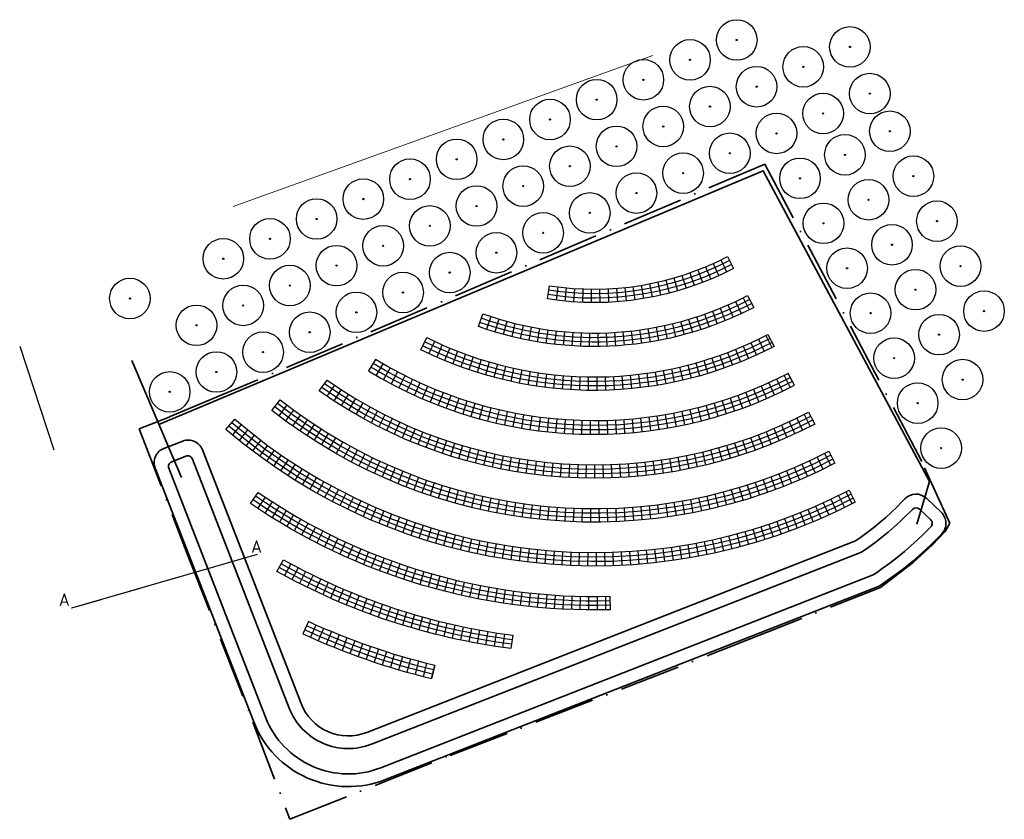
# Model space of a CAD drawing. Header units: metres. Extents: x 183877 to 184832, y 575543 to 575790.
# Tile 3 of 3: x 184638 to 184832, y 575543 to 575700. Entities that reach past the tile are written whole.
import ezdxf

# ---------------------------------------------------------------- set-up
doc = ezdxf.new("R2010")
doc.units = ezdxf.units.M
doc.linetypes.add('XX-CENTER', pattern=[8, 5, -1, 1, -1])
doc.linetypes.add('XX-PROJECTGRENS', pattern=[18, 12, -3, 0, -3])
for name, color, linetype, lineweight in [('B-RO-GR-BOOM-S', 90, 'Continuous', 25), ('B-RO-VH-VERHARDING-G', 252, 'Continuous', 18), ('N-RO-GW-WATERGANG_SLOOT_INSTEEK-G', 253, 'Continuous', 35), ('N-RO-GW-WATERGANG_SLOOT_WATERLIJN-G', 7, 'Continuous', 35), ('N-RO-IE-TERREINAFSCHEIDING_KUNSTMATIG_HEKWERK-G', 10, 'IE-TERREINAFSCHEIDING-KUNSTMATIG', 35), ('X-XX-AL-PROJECTGRENS-G', 7, 'XX-PROJECTGRENS', 35), ('X-XX-AL-VERWIJZING_DOORSNEDE-G', 7, 'XX-CENTER', 18)]:
    doc.layers.add(name, color=color, linetype=linetype, lineweight=lineweight)
doc.layers.add('variant 3 laag', color=7, linetype='Continuous')
doc.styles.add('RH-NLCS-A', font='NLCS-ISO.ttf')
doc.linetypes.add('IE-TERREINAFSCHEIDING-KUNSTMATIG', pattern='A,4,[82,NLCS.shx,S=0.75,R=90,X=0,Y=0],4,-2', length=10)

# ---------------------------------------------------------------- blocks, each defined once
blk = doc.blocks.new('SGR-BOOM_02')
for radius in [5, 0.15]:
    blk.add_circle((0, 0), radius)

msp = doc.modelspace()

# ---------------------------------------------------------------- linework, layer by layer
msp.add_lwpolyline([(184684.814, 575594.932), (184648.238, 575584.319)])
at = {"layer": 'B-RO-GR-BOOM-S'}
msp.add_lwpolyline([(184638.01, 575635.972), (184644.741, 575615.575)], dxfattribs=at)
at = {"layer": 'B-RO-VH-VERHARDING-G'}
msp.add_lwpolyline([(184680.112, 575663.471), (184762.826, 575693.265)], dxfattribs=at)
at = {"layer": 'N-RO-GW-WATERGANG_SLOOT_INSTEEK-G'}
msp.add_lwpolyline([(184670.148, 575617.268), (184666.42, 575615.818, 0.4142136), (184664.711, 575611.934), (184684.157, 575561.935, 0.4149547), (184710.094, 575550.564), (184807.407, 575588.695), (184808.277, 575589.267), (184809.492, 575590.103), (184811.046, 575591.228), (184812.557, 575592.39), (184814.038, 575593.596), (184815.349, 575594.724), (184816.633, 575595.887), (184817.886, 575597.082), (184819.108, 575598.309), (184819.78, 575599.019, 0.4147806), (184819.659, 575603.264), (184816.748, 575606.007, 0.4136468), (184812.511, 575605.886), (184811.933, 575605.275), (184810.892, 575604.23), (184809.824, 575603.212), (184808.73, 575602.221), (184807.619, 575601.265), (184806.352, 575600.233), (184805.063, 575599.243), (184803.725, 575598.273), (184802.778, 575597.622), (184706.445, 575559.874, -0.4149547), (184693.477, 575565.56), (184674.031, 575615.559, 0.4142136)], format="xyb", close=True, dxfattribs=at)
at = {"layer": 'N-RO-GW-WATERGANG_SLOOT_WATERLIJN-G'}
msp.add_lwpolyline([(184667.403, 575611.908), (184686.487, 575562.842, 0.4149547), (184709.181, 575552.891), (184806.252, 575590.928), (184806.882, 575591.342), (184808.05, 575592.145), (184809.55, 575593.232), (184811.006, 575594.351), (184812.433, 575595.513), (184813.694, 575596.598), (184814.931, 575597.718), (184816.138, 575598.869), (184817.314, 575600.05), (184817.62, 575600.373, 0.4147806), (184817.579, 575601.788), (184815.396, 575603.846, 0.4136468), (184813.984, 575603.805), (184813.727, 575603.534), (184812.641, 575602.443), (184811.527, 575601.381), (184810.385, 575600.347), (184809.224, 575599.348), (184807.903, 575598.272), (184806.559, 575597.239), (184805.167, 575596.23), (184803.957, 575595.399), (184707.357, 575557.547, -0.4149547), (184691.147, 575564.654), (184672.063, 575613.721, 0.4142136), (184670.769, 575614.29), (184667.973, 575613.203, 0.4142136)], format="xyb", close=True, dxfattribs=at)
at = {"layer": 'N-RO-IE-TERREINAFSCHEIDING_KUNSTMATIG_HEKWERK-G', "color": 10}
for points in [[(184665.452, 575620.537), (184665.452, 575620.537), (184784.547, 575670.527), (184817.334, 575609.295), (184814.845, 575600.871)], [(184660.099, 575633.131), (184669.885, 575610.112)]]:
    msp.add_lwpolyline(points, dxfattribs=at)
at = {"layer": 'variant 3 laag'}
for points in [[(184742.466, 575647.885, 0.1603921), (184777.506, 575653.627), (184778.731, 575651.277, -0.1603921), (184742.055, 575645.267)], [(184729.319, 575642.34, 0.2086041), (184781.504, 575645.957), (184782.729, 575643.607, -0.2086041), (184728.43, 575639.843)], [(184718.274, 575637.652, 0.2399919), (184785.503, 575638.286), (184786.727, 575635.937, -0.2399919), (184717.094, 575635.279)], [(184790.726, 575628.266), (184789.501, 575630.616, -0.2629569), (184708.169, 575633.363), (184706.788, 575631.101, 0.2629569)], [(184698.603, 575629.303, 0.2807468), (184793.499, 575622.946), (184794.724, 575620.596, -0.2807468), (184697.075, 575627.137)], [(184689.384, 575625.39, 0.2950396), (184797.498, 575615.275), (184798.722, 575612.925, -0.2950396), (184687.745, 575623.308)], [(184680.406, 575621.579, 0.3068249), (184801.496, 575607.605), (184802.721, 575605.255, -0.3068249), (184678.678, 575619.57)], [(184685.015, 575607.145, 0.1578687), (184754.343, 575586.689), (184754.412, 575584.04, -0.1578687), (184683.519, 575604.958)], [(184690.011, 575593.895, 0.0952502), (184735.19, 575579.029), (184734.852, 575576.4, -0.0952502), (184688.722, 575591.579)], [(184693.806, 575579.304, 0.0490671), (184719.199, 575570.497), (184719.818, 575573.073, -0.0490671), (184694.915, 575581.71)]]:
    msp.add_lwpolyline(points, format="xyb", close=True, dxfattribs=at)
for points in [[(184776.2, 575652.968), (184777.364, 575650.587)], [(184773.195, 575651.605), (184774.219, 575649.161)], [(184774.707, 575652.265), (184775.802, 575649.851)], [(184766.973, 575649.415), (184767.706, 575646.869)], [(184768.552, 575649.895), (184769.359, 575647.37)], [(184770.116, 575650.42), (184770.996, 575647.92)], [(184771.664, 575650.99), (184772.616, 575648.517)], [(184744.1, 575647.653), (184743.765, 575645.024)], [(184745.739, 575647.468), (184745.481, 575644.831)], [(184747.384, 575647.332), (184747.202, 575644.688)], [(184749.031, 575647.243), (184748.927, 575644.595)], [(184750.681, 575647.202), (184750.653, 575644.552)], [(184752.331, 575647.209), (184752.38, 575644.559)], [(184753.98, 575647.264), (184754.106, 575644.617)], [(184755.626, 575647.367), (184755.83, 575644.724)], [(184757.269, 575647.517), (184757.55, 575644.882)], [(184758.907, 575647.715), (184759.264, 575645.09)], [(184760.539, 575647.961), (184760.972, 575645.347)], [(184762.163, 575648.254), (184762.671, 575645.654)], [(184763.777, 575648.595), (184764.361, 575646.01)], [(184765.381, 575648.982), (184766.04, 575646.415)], [(184780.601, 575645.495), (184781.789, 575643.126)], [(184776.097, 575643.445), (184777.103, 575640.993)], [(184777.615, 575644.09), (184778.683, 575641.665)], [(184779.117, 575644.774), (184780.245, 575642.376)], [(184730.881, 575641.806), (184730.055, 575639.288)], [(184732.455, 575641.312), (184731.693, 575638.773)], [(184771.451, 575641.741), (184772.268, 575639.22)], [(184773.013, 575642.27), (184773.894, 575639.77)], [(184774.563, 575642.838), (184775.506, 575640.361)], [(184734.041, 575640.857), (184733.343, 575638.301)], [(184735.638, 575640.443), (184735.005, 575637.869)], [(184737.245, 575640.069), (184736.677, 575637.48)], [(184738.861, 575639.736), (184738.358, 575637.134)], [(184740.485, 575639.443), (184740.048, 575636.829)], [(184761.839, 575639.409), (184762.267, 575636.794)], [(184763.464, 575639.696), (184763.958, 575637.093)], [(184765.081, 575640.024), (184765.64, 575637.434)], [(184766.689, 575640.393), (184767.314, 575637.818)], [(184768.287, 575640.802), (184768.977, 575638.243)], [(184769.875, 575641.251), (184770.629, 575638.711)], [(184742.115, 575639.192), (184741.745, 575636.568)], [(184743.752, 575638.982), (184743.448, 575636.349)], [(184745.393, 575638.813), (184745.155, 575636.174)], [(184747.038, 575638.685), (184746.867, 575636.041)], [(184748.686, 575638.6), (184748.582, 575635.952)], [(184750.335, 575638.555), (184750.298, 575635.906)], [(184751.985, 575638.553), (184752.015, 575635.903)], [(184753.635, 575638.592), (184753.731, 575635.943)], [(184755.283, 575638.672), (184755.446, 575636.027)], [(184756.928, 575638.794), (184757.158, 575636.154)], [(184758.57, 575638.958), (184758.866, 575636.324)], [(184760.207, 575639.163), (184760.57, 575636.538)], [(184785.096, 575638.076), (184786.307, 575635.719)], [(184719.784, 575636.922), (184718.657, 575634.524)], [(184721.285, 575636.238), (184720.212, 575633.814)], [(184722.801, 575635.587), (184721.782, 575633.14)], [(184780.621, 575635.964), (184781.671, 575633.531)], [(184782.128, 575636.635), (184783.232, 575634.226)], [(184783.62, 575637.339), (184784.778, 575634.955)], [(184724.331, 575634.97), (184723.367, 575632.501)], [(184725.875, 575634.387), (184724.966, 575631.897)], [(184727.431, 575633.838), (184726.578, 575631.329)], [(184774.453, 575633.622), (184775.282, 575631.105)], [(184776.014, 575634.156), (184776.899, 575631.658)], [(184777.563, 575634.724), (184778.504, 575632.247)], [(184779.099, 575635.327), (184780.094, 575632.871)], [(184709.585, 575632.517), (184708.25, 575630.228)], [(184711.019, 575631.7), (184709.729, 575629.385)], [(184728.999, 575633.325), (184728.202, 575630.797)], [(184730.578, 575632.846), (184729.838, 575630.302)], [(184732.167, 575632.403), (184731.484, 575629.843)], [(184733.766, 575631.996), (184733.14, 575629.421)], [(184735.374, 575631.624), (184734.805, 575629.035)], [(184768.101, 575631.837), (184768.703, 575629.257)], [(184769.703, 575632.23), (184770.363, 575629.664)], [(184771.297, 575632.659), (184772.013, 575630.108)], [(184772.88, 575633.123), (184773.653, 575630.588)], [(184712.468, 575630.912), (184711.225, 575628.571)], [(184713.933, 575630.152), (184712.737, 575627.788)], [(184736.989, 575631.288), (184736.478, 575628.687)], [(184738.611, 575630.988), (184738.159, 575628.377)], [(184740.24, 575630.724), (184739.846, 575628.103)], [(184741.874, 575630.497), (184741.538, 575627.868)], [(184743.513, 575630.306), (184743.236, 575627.67)], [(184745.156, 575630.151), (184744.937, 575627.51)], [(184746.802, 575630.033), (184746.642, 575627.388)], [(184748.45, 575629.952), (184748.349, 575627.304)], [(184750.099, 575629.908), (184750.057, 575627.258)], [(184751.749, 575629.9), (184751.766, 575627.25)], [(184753.399, 575629.929), (184753.475, 575627.281)], [(184755.047, 575629.995), (184755.183, 575627.349)], [(184756.694, 575630.098), (184756.888, 575627.455)], [(184758.338, 575630.237), (184758.591, 575627.599)], [(184759.979, 575630.413), (184760.291, 575627.781)], [(184761.615, 575630.625), (184761.985, 575628.001)], [(184763.246, 575630.874), (184763.675, 575628.259)], [(184764.871, 575631.159), (184765.358, 575628.554)], [(184766.49, 575631.48), (184767.034, 575628.887)], [(184788.674, 575630.191), (184789.873, 575627.827)], [(184700.034, 575628.313), (184698.548, 575626.119)], [(184715.413, 575629.422), (184714.264, 575627.034)], [(184716.907, 575628.722), (184715.806, 575626.311)], [(184718.415, 575628.052), (184717.362, 575625.62)], [(184784.195, 575628.086), (184785.25, 575625.655)], [(184785.702, 575628.758), (184786.805, 575626.348)], [(184787.195, 575629.459), (184788.346, 575627.073)], [(184701.409, 575627.4), (184699.963, 575625.18)], [(184702.799, 575626.513), (184701.394, 575624.266)], [(184719.935, 575627.412), (184718.932, 575624.959)], [(184721.468, 575626.802), (184720.514, 575624.33)], [(184723.014, 575626.223), (184722.108, 575623.732)], [(184779.598, 575626.252), (184780.505, 575623.762)], [(184781.142, 575626.833), (184782.099, 575624.362)], [(184782.675, 575627.444), (184783.681, 575624.993)], [(184690.689, 575624.38), (184689.084, 575622.271)], [(184704.206, 575625.65), (184702.841, 575623.378)], [(184705.628, 575624.813), (184704.304, 575622.517)], [(184707.065, 575624.002), (184705.783, 575621.682)], [(184724.57, 575625.675), (184723.715, 575623.167)], [(184726.137, 575625.158), (184725.332, 575622.633)], [(184727.714, 575624.672), (184726.959, 575622.132)], [(184729.3, 575624.218), (184728.596, 575621.664)], [(184773.313, 575624.241), (184774.02, 575621.687)], [(184774.899, 575624.697), (184775.656, 575622.157)], [(184776.476, 575625.184), (184777.283, 575622.66)], [(184778.042, 575625.703), (184778.9, 575623.195)], [(184692.01, 575623.391), (184690.44, 575621.256)], [(184693.347, 575622.425), (184691.813, 575620.264)], [(184708.516, 575623.217), (184707.276, 575620.875)], [(184709.981, 575622.458), (184708.784, 575620.094)], [(184730.895, 575623.796), (184730.242, 575621.228)], [(184732.498, 575623.406), (184731.897, 575620.825)], [(184734.109, 575623.048), (184733.559, 575620.455)], [(184735.726, 575622.721), (184735.228, 575620.119)], [(184737.35, 575622.428), (184736.904, 575619.815)], [(184738.979, 575622.166), (184738.585, 575619.546)], [(184740.613, 575621.938), (184740.272, 575619.31)], [(184762.003, 575621.949), (184762.347, 575619.321)], [(184763.637, 575622.179), (184764.033, 575619.559)], [(184765.266, 575622.442), (184765.714, 575619.83)], [(184766.889, 575622.738), (184767.389, 575620.135)], [(184768.506, 575623.065), (184769.058, 575620.474)], [(184770.116, 575623.425), (184770.72, 575620.845)], [(184771.719, 575623.817), (184772.374, 575621.25)], [(184792.663, 575622.515), (184793.864, 575620.153)], [(184681.665, 575620.513), (184679.968, 575618.478)], [(184694.7, 575621.481), (184693.201, 575619.295)], [(184696.069, 575620.559), (184694.606, 575618.349)], [(184711.46, 575621.726), (184710.305, 575619.34)], [(184712.951, 575621.02), (184711.84, 575618.614)], [(184714.455, 575620.342), (184713.388, 575617.916)], [(184742.251, 575621.741), (184741.962, 575619.107)], [(184743.893, 575621.578), (184743.657, 575618.939)], [(184745.538, 575621.447), (184745.354, 575618.804)], [(184747.185, 575621.349), (184747.054, 575618.703)], [(184748.834, 575621.285), (184748.756, 575618.636)], [(184750.483, 575621.252), (184750.458, 575618.603)], [(184752.133, 575621.253), (184752.161, 575618.603)], [(184753.783, 575621.287), (184753.863, 575618.638)], [(184755.431, 575621.354), (184755.565, 575618.707)], [(184757.078, 575621.453), (184757.265, 575618.81)], [(184758.723, 575621.586), (184758.962, 575618.946)], [(184760.365, 575621.751), (184760.656, 575619.117)], [(184788.192, 575620.393), (184789.263, 575617.969)], [(184789.695, 575621.073), (184790.809, 575618.669)], [(184791.185, 575621.781), (184792.343, 575619.397)], [(184682.94, 575619.466), (184681.274, 575617.405)], [(184684.231, 575618.438), (184682.596, 575616.352)], [(184697.452, 575619.659), (184696.026, 575617.426)], [(184698.85, 575618.783), (184697.461, 575616.526)], [(184715.971, 575619.691), (184714.948, 575617.246)], [(184717.499, 575619.067), (184716.52, 575616.605)], [(184719.038, 575618.471), (184718.103, 575615.992)], [(184783.612, 575618.516), (184784.55, 575616.038)], [(184785.15, 575619.114), (184786.132, 575616.653)], [(184786.676, 575619.74), (184787.703, 575617.297)], [(184685.537, 575617.43), (184683.934, 575615.32)], [(184686.859, 575616.442), (184685.288, 575614.308)], [(184700.262, 575617.93), (184698.911, 575615.651)], [(184701.689, 575617.1), (184700.375, 575614.799)], [(184703.128, 575616.294), (184701.853, 575613.972)], [(184720.587, 575617.903), (184719.697, 575615.407)], [(184722.146, 575617.363), (184721.301, 575614.851)], [(184723.714, 575616.852), (184722.915, 575614.325)], [(184725.292, 575616.368), (184724.539, 575613.828)], [(184777.36, 575616.404), (184778.117, 575613.865)], [(184778.937, 575616.89), (184779.74, 575614.364)], [(184780.505, 575617.404), (184781.353, 575614.893)], [(184782.064, 575617.946), (184782.957, 575615.451)], [(184688.195, 575615.474), (184686.657, 575613.316)], [(184689.546, 575614.527), (184688.041, 575612.346)], [(184704.581, 575615.512), (184703.344, 575613.169)], [(184706.047, 575614.754), (184704.849, 575612.391)], [(184726.878, 575615.914), (184726.171, 575613.36)], [(184728.472, 575615.488), (184727.811, 575612.921)], [(184730.074, 575615.09), (184729.459, 575612.513)], [(184731.682, 575614.722), (184731.114, 575612.134)], [(184733.297, 575614.383), (184732.776, 575611.785)], [(184769.358, 575614.408), (184769.883, 575611.811)], [(184770.973, 575614.749), (184771.544, 575612.162)], [(184772.581, 575615.12), (184773.199, 575612.543)], [(184774.181, 575615.519), (184774.846, 575612.954)], [(184775.775, 575615.947), (184776.486, 575613.395)], [(184796.67, 575614.848), (184797.873, 575612.487)], [(184690.911, 575613.6), (184689.439, 575611.397)], [(184692.29, 575612.694), (184690.852, 575610.468)], [(184707.525, 575614.02), (184706.366, 575611.637)], [(184709.014, 575613.311), (184707.895, 575610.909)], [(184710.515, 575612.626), (184709.436, 575610.206)], [(184734.917, 575614.073), (184734.443, 575611.466)], [(184736.543, 575613.793), (184736.116, 575611.177)], [(184738.174, 575613.542), (184737.794, 575610.919)], [(184739.809, 575613.32), (184739.477, 575610.691)], [(184741.448, 575613.128), (184741.163, 575610.493)], [(184743.09, 575612.965), (184742.853, 575610.326)], [(184744.734, 575612.832), (184744.545, 575610.189)], [(184746.381, 575612.729), (184746.239, 575610.083)], [(184748.029, 575612.656), (184747.936, 575610.008)], [(184749.679, 575612.613), (184749.633, 575609.963)], [(184751.329, 575612.599), (184751.331, 575609.949)], [(184752.979, 575612.615), (184753.028, 575609.965)], [(184754.628, 575612.661), (184754.726, 575610.012)], [(184756.276, 575612.736), (184756.422, 575610.09)], [(184757.923, 575612.842), (184758.116, 575610.199)], [(184759.567, 575612.977), (184759.808, 575610.338)], [(184761.209, 575613.141), (184761.497, 575610.507)], [(184762.848, 575613.336), (184763.183, 575610.707)], [(184764.482, 575613.56), (184764.866, 575610.938)], [(184766.113, 575613.813), (184766.543, 575611.198)], [(184767.738, 575614.096), (184768.216, 575611.489)], [(184792.205, 575612.711), (184793.29, 575610.294)], [(184793.705, 575613.399), (184794.83, 575611)], [(184795.193, 575614.112), (184796.357, 575611.731)], [(184693.683, 575611.809), (184692.279, 575609.562)], [(184695.089, 575610.946), (184693.719, 575608.677)], [(184712.028, 575611.967), (184710.988, 575609.529)], [(184713.551, 575611.332), (184712.552, 575608.878)], [(184715.084, 575610.722), (184714.125, 575608.252)], [(184787.641, 575610.798), (184788.605, 575608.329)], [(184789.173, 575611.411), (184790.177, 575608.958)], [(184790.694, 575612.049), (184791.739, 575609.613)], [(184696.508, 575610.103), (184695.172, 575607.814)], [(184697.939, 575609.283), (184696.639, 575606.974)], [(184699.383, 575608.484), (184698.118, 575606.156)], [(184716.627, 575610.138), (184715.709, 575607.652)], [(184718.18, 575609.58), (184717.303, 575607.079)], [(184719.741, 575609.047), (184718.906, 575606.532)], [(184721.311, 575608.54), (184720.518, 575606.011)], [(184781.418, 575608.602), (184782.217, 575606.075)], [(184782.987, 575609.112), (184783.828, 575606.599)], [(184784.548, 575609.649), (184785.429, 575607.15)], [(184786.099, 575610.21), (184787.022, 575607.726)], [(184700.838, 575607.707), (184699.609, 575605.36)], [(184702.306, 575606.953), (184701.112, 575604.587)], [(184722.89, 575608.058), (184722.138, 575605.517)], [(184724.476, 575607.603), (184723.766, 575605.05)], [(184726.069, 575607.175), (184725.401, 575604.61)], [(184727.669, 575606.772), (184727.044, 575604.197)], [(184729.276, 575606.396), (184728.693, 575603.811)], [(184773.458, 575606.442), (184774.046, 575603.858)], [(184775.064, 575606.821), (184775.695, 575604.247)], [(184776.663, 575607.227), (184777.336, 575604.664)], [(184778.256, 575607.659), (184778.971, 575605.108)], [(184779.841, 575608.118), (184780.598, 575605.578)], [(184799.396, 575606.539), (184800.569, 575604.163)], [(184800.869, 575607.281), (184802.079, 575604.923)], [(184686.396, 575606.242), (184684.918, 575604.015)], [(184687.765, 575605.32), (184686.33, 575603.092)], [(184689.158, 575604.437), (184687.755, 575602.189)], [(184703.784, 575606.221), (184702.627, 575603.837)], [(184705.274, 575605.511), (184704.152, 575603.11)], [(184706.774, 575604.824), (184705.689, 575602.406)], [(184730.888, 575606.047), (184730.348, 575603.452)], [(184732.506, 575605.724), (184732.009, 575603.121)], [(184734.129, 575605.428), (184733.675, 575602.817)], [(184735.757, 575605.158), (184735.346, 575602.54)], [(184737.389, 575604.916), (184737.022, 575602.292)], [(184739.025, 575604.701), (184738.701, 575602.07)], [(184740.664, 575604.512), (184740.384, 575601.877)], [(184762.073, 575604.534), (184762.36, 575601.9)], [(184763.712, 575604.726), (184763.934, 575602.96)], [(184765.348, 575604.945), (184765.721, 575602.321)], [(184766.979, 575605.191), (184767.395, 575602.574)], [(184768.606, 575605.463), (184769.066, 575602.854)], [(184770.229, 575605.763), (184770.731, 575603.161)], [(184771.846, 575606.089), (184772.392, 575603.496)], [(184794.909, 575604.448), (184795.974, 575602.021)], [(184796.415, 575605.122), (184797.516, 575602.712)], [(184797.911, 575605.819), (184799.048, 575603.426)], [(184690.564, 575603.573), (184689.193, 575601.305)], [(184691.982, 575602.729), (184690.643, 575600.443)], [(184708.285, 575604.16), (184707.237, 575601.726)], [(184709.805, 575603.519), (184708.794, 575601.069)], [(184711.335, 575602.901), (184710.361, 575600.436)], [(184742.307, 575604.351), (184742.069, 575601.711)], [(184743.951, 575604.217), (184743.757, 575601.574)], [(184745.598, 575604.109), (184745.447, 575601.464)], [(184747.246, 575604.03), (184747.139, 575601.382)], [(184748.895, 575603.977), (184748.832, 575601.328)], [(184750.545, 575603.951), (184750.525, 575601.301)], [(184752.194, 575603.953), (184752.219, 575601.303)], [(184753.844, 575603.982), (184753.913, 575601.333)], [(184755.493, 575604.038), (184755.605, 575601.391)], [(184757.141, 575604.121), (184757.297, 575601.476)], [(184758.787, 575604.232), (184758.987, 575601.59)], [(184760.432, 575604.37), (184760.674, 575601.731)], [(184790.332, 575602.564), (184791.285, 575600.091)], [(184791.867, 575603.169), (184792.858, 575600.711)], [(184793.393, 575603.797), (184794.421, 575601.354)], [(184693.423, 575601.926), (184692.105, 575599.6)], [(184694.853, 575601.102), (184693.579, 575598.779)], [(184712.874, 575602.306), (184711.938, 575599.827)], [(184714.422, 575601.735), (184713.524, 575599.242)], [(184715.978, 575601.188), (184715.118, 575598.681)], [(184717.543, 575600.664), (184716.721, 575598.144)], [(184785.674, 575600.89), (184786.513, 575598.377)], [(184787.235, 575601.425), (184788.113, 575598.924)], [(184788.788, 575601.982), (184789.703, 575599.495)], [(184696.305, 575600.319), (184695.064, 575597.978)], [(184697.779, 575599.577), (184696.56, 575597.198)], [(184699.242, 575598.814), (184698.067, 575596.439)], [(184719.115, 575600.164), (184718.331, 575597.632)], [(184720.695, 575599.687), (184719.95, 575597.144)], [(184722.282, 575599.235), (184721.575, 575596.681)], [(184723.876, 575598.807), (184723.208, 575596.243)], [(184779.354, 575598.992), (184780.039, 575596.432)], [(184780.945, 575599.43), (184781.669, 575596.881)], [(184782.529, 575599.893), (184783.291, 575597.355)], [(184784.105, 575600.38), (184784.906, 575597.854)], [(184700.726, 575598.093), (184699.584, 575595.701)], [(184702.22, 575597.392), (184701.112, 575594.985)], [(184703.724, 575596.713), (184702.65, 575594.291)], [(184725.475, 575598.403), (184724.846, 575595.829)], [(184727.081, 575598.024), (184726.491, 575595.441)], [(184728.692, 575597.669), (184728.142, 575595.077)], [(184730.309, 575597.339), (184729.798, 575594.738)], [(184731.93, 575597.033), (184731.459, 575594.425)], [(184733.556, 575596.751), (184733.124, 575594.137)], [(184769.687, 575596.872), (184770.137, 575594.26)], [(184771.311, 575597.164), (184771.8, 575594.559)], [(184772.931, 575597.48), (184773.459, 575594.884)], [(184774.545, 575597.822), (184775.113, 575595.233)], [(184776.154, 575598.187), (184776.761, 575595.608)], [(184777.757, 575598.577), (184778.403, 575596.007)], [(184705.237, 575596.055), (184704.197, 575593.618)], [(184706.768, 575595.44), (184705.754, 575592.967)], [(184708.29, 575594.803), (184707.319, 575592.338)], [(184735.186, 575596.495), (184734.794, 575593.874)], [(184736.82, 575596.263), (184736.468, 575593.637)], [(184738.457, 575596.056), (184738.144, 575593.425)], [(184740.097, 575595.874), (184739.824, 575593.238)], [(184741.739, 575595.717), (184741.507, 575593.077)], [(184743.384, 575595.585), (184743.192, 575592.942)], [(184745.03, 575595.478), (184744.878, 575592.832)], [(184746.678, 575595.396), (184746.566, 575592.748)], [(184748.327, 575595.338), (184748.256, 575592.689)], [(184749.977, 575595.306), (184749.945, 575592.657)], [(184751.627, 575595.299), (184751.636, 575592.649)], [(184753.277, 575595.317), (184753.326, 575592.668)], [(184754.926, 575595.36), (184755.015, 575592.712)], [(184756.575, 575595.429), (184756.704, 575592.782)], [(184758.222, 575595.522), (184758.392, 575592.877)], [(184759.868, 575595.64), (184760.078, 575592.998)], [(184761.512, 575595.783), (184761.762, 575593.145)], [(184763.153, 575595.951), (184763.443, 575593.317)], [(184764.792, 575596.144), (184765.122, 575593.514)], [(184766.427, 575596.362), (184766.797, 575593.738)], [(184768.059, 575596.604), (184768.469, 575593.986)], [(184691.458, 575593.102), (184690.2, 575590.77)], [(184709.838, 575594.231), (184708.894, 575591.731)], [(184711.377, 575593.638), (184710.476, 575591.146)], [(184712.941, 575593.11), (184712.067, 575590.583)], [(184692.905, 575592.309), (184691.687, 575589.98)], [(184694.382, 575591.574), (184693.185, 575589.209)], [(184695.868, 575590.858), (184694.693, 575588.458)], [(184714.496, 575592.56), (184713.666, 575590.043)], [(184716.067, 575592.054), (184715.272, 575589.526)], [(184717.644, 575591.57), (184716.885, 575589.031)], [(184719.228, 575591.108), (184718.504, 575588.559)], [(184697.345, 575590.122), (184696.211, 575587.727)], [(184698.841, 575589.426), (184697.738, 575587.016)], [(184720.819, 575590.668), (184720.131, 575588.109)], [(184722.415, 575590.251), (184721.763, 575587.683)], [(184724.017, 575589.857), (184723.402, 575587.279)], [(184725.625, 575589.485), (184725.046, 575586.899)], [(184727.237, 575589.136), (184726.695, 575586.542)], [(184700.346, 575588.749), (184699.275, 575586.325)], [(184701.86, 575588.092), (184700.82, 575585.654)], [(184703.39, 575587.475), (184702.374, 575585.004)], [(184728.859, 575588.832), (184728.348, 575586.208)], [(184730.476, 575588.505), (184730.007, 575585.897)], [(184732.112, 575588.288), (184731.669, 575585.61)], [(184733.727, 575587.949), (184733.333, 575585.347)], [(184735.363, 575587.732), (184735.003, 575585.106)], [(184736.999, 575587.519), (184736.677, 575584.889)], [(184738.64, 575587.353), (184738.353, 575584.696)], [(184740.28, 575587.164), (184740.031, 575584.526)], [(184741.923, 575587.021), (184741.712, 575584.38)], [(184704.92, 575586.858), (184703.937, 575584.373)], [(184706.45, 575586.24), (184705.507, 575583.764)], [(184708.003, 575585.684), (184707.086, 575583.175)], [(184709.549, 575585.107), (184708.671, 575582.606)], [(184743.569, 575586.901), (184743.395, 575584.257)], [(184745.216, 575586.805), (184745.08, 575584.158)], [(184746.865, 575586.731), (184746.765, 575584.083)], [(184748.514, 575586.681), (184748.452, 575584.032)], [(184750.164, 575586.654), (184750.139, 575584.004)], [(184751.814, 575586.65), (184751.826, 575584)], [(184753.463, 575586.669), (184753.513, 575584.02)], [(184711.11, 575584.571), (184710.265, 575582.059)], [(184712.677, 575584.055), (184711.865, 575581.532)], [(184714.251, 575583.56), (184713.472, 575581.027)], [(184715.831, 575583.085), (184715.086, 575580.542)], [(184717.417, 575582.631), (184716.705, 575580.079)], [(184719.01, 575582.199), (184718.331, 575579.637)], [(184720.607, 575581.786), (184719.962, 575579.216)], [(184722.21, 575581.395), (184721.599, 575578.817)], [(184696.418, 575581.029), (184695.338, 575578.609)], [(184697.929, 575580.366), (184696.879, 575577.933)], [(184699.448, 575579.721), (184698.428, 575577.275)], [(184723.818, 575581.025), (184723.241, 575578.439)], [(184725.431, 575580.676), (184724.888, 575578.083)], [(184727.048, 575580.349), (184726.539, 575577.748)], [(184728.669, 575580.042), (184728.194, 575577.435)], [(184730.295, 575579.757), (184729.853, 575577.144)], [(184731.923, 575579.493), (184731.516, 575576.874)], [(184733.555, 575579.25), (184733.183, 575576.626)], [(184700.982, 575579.114), (184699.984, 575576.637)], [(184702.509, 575578.488), (184701.549, 575576.018)], [(184704.05, 575577.9), (184703.121, 575575.419)], [(184705.599, 575577.331), (184704.7, 575574.838)], [(184735.19, 575579.029), (184734.852, 575576.4)], [(184707.155, 575576.781), (184706.286, 575574.277)], [(184708.717, 575576.25), (184707.879, 575573.736)], [(184710.285, 575575.738), (184709.479, 575573.214)], [(184711.86, 575575.245), (184711.084, 575572.711)], [(184713.441, 575574.772), (184712.696, 575572.229)], [(184715.027, 575574.318), (184714.314, 575571.766)], [(184716.619, 575573.884), (184715.937, 575571.323)], [(184718.216, 575573.469), (184717.565, 575570.9)], [(184719.818, 575573.073), (184719.199, 575570.497)]]:
    msp.add_lwpolyline(points, dxfattribs=at)
for points in [[(184778.329, 575652.049, -0.1603912), (184742.19, 575646.126, -0.1603912)], [(184777.927, 575652.82, -0.1603912), (184742.325, 575646.986, -0.1603912)], [(184782.327, 575644.378, -0.2086041), (184728.722, 575640.663, -0.2086041)], [(184781.925, 575645.15, -0.2086041), (184729.014, 575641.482, -0.2086041)], [(184785.923, 575637.48, -0.2399919), (184717.869, 575636.837, -0.2399919)], [(184786.325, 575636.708, -0.2399919), (184717.482, 575636.058, -0.2399919)], [(184786.325, 575636.708, -0.2399919), (184717.482, 575636.058, -0.2399919)], [(184790.324, 575629.038, -0.2629569), (184707.241, 575631.843, -0.2629569)], [(184789.922, 575629.809, -0.2629569), (184707.694, 575632.586, -0.2629569)], [(184794.322, 575621.367, -0.2807468), (184697.577, 575627.848, -0.2807468)], [(184793.92, 575622.139, -0.2807468), (184698.078, 575628.559, -0.2807468)], [(184798.32, 575613.697, -0.2950396), (184688.283, 575623.992, -0.2950396)], [(184797.918, 575614.468, -0.2950396), (184688.821, 575624.675, -0.2950396)], [(184802.319, 575606.026, -0.3068249), (184679.245, 575620.23, -0.3068249)], [(184801.917, 575606.798, -0.3068249), (184679.813, 575620.889, -0.3068249)], [(184754.367, 575585.779, -0.1578687), (184684.501, 575606.394, -0.1578687)], [(184754.389, 575584.91, -0.1578687), (184684.01, 575605.676, -0.1578687)], [(184735.121, 575578.12, -0.0953442), (184689.568, 575593.1, -0.0953442)], [(184735.01, 575577.257, -0.0953442), (184689.145, 575592.339, -0.0953442)], [(184719.402, 575571.343, -0.0490671), (184694.17, 575580.094, -0.0490671)], [(184719.605, 575572.189, -0.0490671), (184694.534, 575580.884, -0.0490671)]]:
    msp.add_lwpolyline(points, format="xyb", dxfattribs=at)
at = {"layer": 'X-XX-AL-PROJECTGRENS-G', "color": 7}
msp.add_lwpolyline([(184667.451, 575622.011), (184661.55, 575619.68), (184671.037, 575595.078), (184683.984, 575561.888), (184691.284, 575542.747), (184722.887, 575555.304), (184781.011, 575577.879), (184807.667, 575588.432), (184814.19, 575593.435), (184817.956, 575596.823), (184820.466, 575599.486), (184821.34, 575601.089), (184815.839, 575613.267), (184784.925, 575671.837), (184678.207, 575626.482), (184667.69, 575622.112)], close=True, dxfattribs=at)
at = {"layer": 'X-XX-AL-VERWIJZING_DOORSNEDE-G'}
msp.add_lwpolyline([(184684.814, 575594.932), (184648.238, 575584.319)], dxfattribs=at)

# ---------------------------------------------------------------- block references
at = {"layer": 'B-RO-GR-BOOM-S', "xscale": 0.8, "yscale": 0.8, "zscale": 0.8}
for p in [(184779.352, 575696.295, 0.089), (184801.671, 575694.93, 0.089), (184770.151, 575692.377, 0.089), (184792.47, 575691.012, 0.089), (184760.951, 575688.459, 0.089), (184783.27, 575687.094, 0.089), (184751.75, 575684.541, 0.089), (184805.589, 575685.73, 0.089), (184774.069, 575683.176, 0.089), (184742.55, 575680.623, 0.089), (184796.388, 575681.812, 0.089), (184764.869, 575679.258, 0.089), (184809.545, 575678.313, 0.089), (184733.349, 575676.704, 0.089), (184787.188, 575677.894, 0.089), (184755.668, 575675.34, 0.089), (184724.149, 575672.786, 0.089), (184777.987, 575673.976, 0.089), (184800.686, 575673.674, 0.089), (184746.468, 575671.422, 0.089), (184714.948, 575668.868, 0.089), (184768.787, 575670.058, 0.089), (184791.827, 575669.035, 0.089), (184814.184, 575669.455, 0.089), (184737.267, 575667.504, 0.089), (184705.748, 575664.95, 0.089), (184759.586, 575666.14, 0.089), (184805.325, 575664.815, 0.089), (184728.067, 575663.586, 0.089), (184696.548, 575661.032, 0.089), (184750.386, 575662.222, 0.089), (184818.823, 575660.596, 0.089), (184718.867, 575659.668, 0.089), (184796.466, 575660.176, 0.089), (184687.347, 575657.114, 0.089), (184741.186, 575658.303, 0.089), (184709.666, 575655.75, 0.089), (184809.964, 575655.957, 0.089), (184678.147, 575653.196, 0.089), (184731.985, 575654.385, 0.089), (184700.466, 575651.832, 0.089), (184801.105, 575651.317, 0.089), (184823.462, 575651.737, 0.089), (184722.785, 575650.467, 0.089), (184691.265, 575647.914, 0.089), (184814.603, 575647.098, 0.089), (184659.746, 575645.36, 0.089), (184713.584, 575646.549, 0.089), (184682.065, 575643.996, 0.089), (184704.384, 575642.631, 0.089), (184805.745, 575642.459, 0.089), (184828.101, 575642.878, 0.089), (184672.864, 575640.078, 0.089), (184695.183, 575638.713, 0.089), (184819.243, 575638.239, 0.089), (184685.983, 575634.795, 0.089), (184810.384, 575633.6, 0.089), (184676.782, 575630.877, 0.089), (184823.882, 575629.38, 0.089), (184667.582, 575626.959, 0.089), (184815.023, 575624.741, 0.089), (184819.662, 575615.882, 0.089)]:
    msp.add_blockref('SGR-BOOM_02', p, dxfattribs=at)

# ---------------------------------------------------------------- texts
at = {"style": 'RH-NLCS-A'}
for p in [(184683.622, 575595.248), (184645.727, 575584.782)]:
    msp.add_text('A', height=2.5, dxfattribs=at).set_placement(p)

doc.saveas('drawing.dxf')
